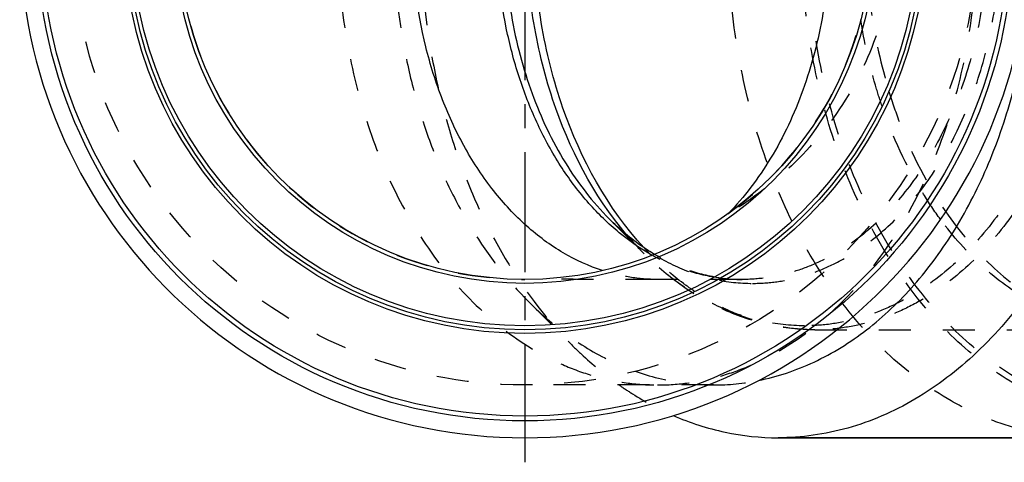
# Model space of a CAD drawing. Header units: millimetres. Extents: x 344 to 655, y 390 to 610.
# Tile 1 of 16: x 350 to 551, y 390 to 480. Entities that reach past the tile are written whole.
import ezdxf

# ---------------------------------------------------------------- set-up
doc = ezdxf.new("R2010")
doc.units = ezdxf.units.MM
doc.header["$LTSCALE"] = 65.185185
doc.linetypes.add('CENTER', pattern=[0.6, 0.375, -0.075, 0.075, -0.075])
doc.linetypes.add('HIDDEN', pattern=[0.2, 0.1, -0.1])
for name, color, linetype in [('ACHSEN_S', 7, 'CONTINUOUS'), ('KOERPER', 7, 'CONTINUOUS'), ('KONST.EL_MIT_GEO', 7, 'CONTINUOUS')]:
    doc.layers.add(name, color=color, linetype=linetype)

msp = doc.modelspace()

# ---------------------------------------------------------------- linework, layer by layer
at = {"layer": 'ACHSEN_S', "color": 2, "linetype": 'CENTER'}
msp.add_line((452.83, 609.82), (452.83, 390.18), dxfattribs=at)
at = {"layer": 'KOERPER', "color": 7, "linetype": 'Continuous'}
for p, q in [((494.24, 440.83), (494.21, 440.8)), ((504.45, 395.18), (567.03, 395.18))]:
    msp.add_line(p, q, dxfattribs=at)
at = {"layer": 'KOERPER', "color": 8, "linetype": 'HIDDEN'}
for p, q in [((497.12, 427.43), (479.85, 427.43)), ((453.62, 422.86), (462.4, 414.08)), ((491.28, 405.93), (452.83, 405.93))]:
    msp.add_line(p, q, dxfattribs=at)
msp.add_circle((452.83, 498.18), 92.25, dxfattribs=at)
at = {"layer": 'KOERPER', "color": 7, "linetype": 'Continuous'}
msp.add_arc((452.83, 498.18), 103, 93.9919, 86.0081, dxfattribs=at)
at = {"layer": 'KOERPER', "color": 8, "linetype": 'HIDDEN'}
for centre, radius, start, end in [((452.83, 498.18), 70.75, 90, 270), ((452.83, 498.18), 70.75, 305.7972, 54.2028), ((491.27, 452.36), 46.43, 270.0094, 281.3872)]:
    msp.add_arc(centre, radius, start, end, dxfattribs=at)
for points, knots in [([(567.03, 395.18), (564.69, 395.18), (560, 395.5), (553.05, 396.94), (546.23, 399.31), (537.27, 403.75), (526.71, 411.64), (515.8, 424.09), (506.78, 439.19), (499.97, 456.39), (495.6, 475.09), (493.8, 494.61), (494.64, 514.26), (498.09, 533.33), (504.05, 551.15), (512.29, 567.08), (522.55, 580.55), (532.68, 589.45), (541.4, 594.76), (548.08, 597.8), (554.94, 599.92), (559.62, 600.7), (561.96, 600.93)], [0, 0, 0, 0, 0.025643, 0.051519, 0.077847, 0.104817, 0.161177, 0.221451, 0.285734, 0.353569, 0.424089, 0.496143, 0.568439, 0.639658, 0.708586, 0.774235, 0.835984, 0.893714, 0.92125, 0.948027, 0.97421, 1, 1, 1, 1]), ([(462.4, 582.28), (457.47, 577.36), (450.91, 568.8), (444, 556.06), (439.56, 545.5), (436.05, 534.26), (432.64, 518.53), (430.93, 498.18), (432.64, 477.84), (436.05, 462.1), (439.56, 450.87), (444, 440.3), (450.91, 427.57), (457.47, 419.01), (462.4, 414.08)], [0, 0, 0, 0, 0.113929, 0.174391, 0.236877, 0.301088, 0.366653, 0.5, 0.633347, 0.698912, 0.763123, 0.825609, 0.886071, 1, 1, 1, 1]), ([(494.21, 555.57), (499.16, 552.61), (508.44, 545.54), (519.37, 531.84), (526.41, 515.69), (528.85, 498.18), (526.41, 480.67), (519.37, 464.53), (508.44, 450.83), (499.16, 443.76), (494.21, 440.8)], [0, 0, 0, 0, 0.124437, 0.249022, 0.374241, 0.5, 0.625759, 0.750978, 0.875563, 1, 1, 1, 1]), ([(414.62, 498.18), (414.62, 492.17), (415.44, 480.24), (419.11, 462.97), (425.07, 447.01), (433.13, 432.96), (443, 421.34), (452.62, 413.96), (460.81, 409.8), (467.05, 407.58), (473.41, 406.23), (477.71, 405.93), (479.85, 405.93)], [0, 0, 0, 0, 0.144958, 0.287171, 0.424169, 0.554036, 0.675715, 0.789307, 0.843583, 0.896516, 0.948502, 1, 1, 1, 1]), ([(426.05, 498.18), (426.05, 490.88), (426.96, 479.96), (430.02, 465.87), (433.17, 455.81), (437.14, 446.34), (443.33, 434.94), (449.21, 427.27), (453.62, 422.86)], [0, 0, 0, 0, 0.266694, 0.397824, 0.526246, 0.651218, 0.772141, 1, 1, 1, 1]), ([(479.85, 405.93), (481.99, 405.93), (486.28, 406.23), (492.65, 407.58), (498.89, 409.8), (507.08, 413.96), (516.7, 421.34), (526.57, 432.96), (534.62, 447.01), (540.59, 462.97), (544.26, 480.24), (545.08, 492.17), (545.08, 498.18)], [0, 0, 0, 0, 0.051498, 0.103484, 0.156417, 0.210693, 0.324285, 0.445964, 0.575831, 0.712829, 0.855042, 1, 1, 1, 1]), ([(479.85, 427.43), (477.97, 427.43), (474.17, 427.74), (470.47, 428.64), (468.65, 429.23)], [0, 0, 0, 0, 0.496904, 1, 1, 1, 1]), ([(479.85, 427.43), (475.72, 427.43), (467.93, 427.43), (460.14, 427.46), (456.48, 427.53)], [0, 0, 0, 0, 0.530048, 1, 1, 1, 1]), ([(453.62, 422.86), (456.28, 420.21), (461.88, 415.42), (471.25, 410.01), (481.13, 406.68), (487.93, 405.93), (491.28, 405.93)], [0, 0, 0, 0, 0.266271, 0.519329, 0.762375, 1, 1, 1, 1]), ([(462.4, 414.08), (463.16, 413.32), (466.2, 410.4), (469.49, 407.73), (472.06, 405.93)], [0, 0, 0, 0, 0.255208, 1, 1, 1, 1]), ([(472.06, 405.93), (472.94, 405.31), (476.44, 402.97), (480.18, 400.98), (483.06, 399.72)], [0, 0, 0, 0, 0.254878, 1, 1, 1, 1])]:
    msp.add_open_spline(points, degree=3, knots=knots, dxfattribs=at)
at = {"layer": 'KOERPER', "color": 7, "linetype": 'Continuous'}
for points, knots in [([(504.45, 601.18), (506.83, 601.18), (511.63, 600.85), (518.74, 599.35), (525.71, 596.87), (534.85, 592.23), (545.59, 583.98), (556.61, 571.01), (565.61, 555.32), (572.27, 537.5), (576.36, 518.22), (577.74, 498.18), (576.36, 478.15), (572.27, 458.87), (565.61, 441.05), (556.61, 425.36), (545.59, 412.39), (534.85, 404.14), (525.71, 399.5), (518.74, 397.02), (511.63, 395.52), (506.83, 395.18), (504.45, 395.18)], [0, 0, 0, 0, 0.025749, 0.051742, 0.078208, 0.105347, 0.162142, 0.222982, 0.287916, 0.356414, 0.427521, 0.5, 0.572479, 0.643586, 0.712084, 0.777018, 0.837858, 0.894653, 0.921792, 0.948258, 0.974251, 1, 1, 1, 1]), ([(494.24, 555.54), (497.56, 552.15), (503.56, 544.19), (508.89, 532.77), (512, 522.72), (514.29, 512.01), (515.44, 498.18), (514.29, 484.35), (512, 473.65), (508.89, 463.6), (503.56, 452.17), (497.56, 444.22), (494.24, 440.83)], [0, 0, 0, 0, 0.11416, 0.237043, 0.301245, 0.366774, 0.5, 0.633226, 0.698755, 0.762957, 0.88584, 1, 1, 1, 1]), ([(468.65, 429.23), (465.87, 430.13), (460.35, 432.66), (452.86, 438.22), (446.14, 445.45), (440.4, 454.14), (435.76, 464.04), (431.18, 478.64), (429.82, 490.35), (429.82, 498.18)], [0, 0, 0, 0, 0.10451, 0.214543, 0.331229, 0.454833, 0.584863, 0.720226, 1, 1, 1, 1]), ([(500.44, 406.85), (502.38, 407.24), (506.24, 408.27), (513.84, 411.31), (522.95, 416.96), (532.65, 426.23), (541.02, 437.74), (547.79, 451.12), (552.78, 465.97), (555.83, 481.82), (556.51, 492.71), (556.51, 498.18)], [0, 0, 0, 0, 0.051416, 0.103809, 0.212529, 0.328043, 0.450989, 0.581037, 0.717074, 0.857415, 1, 1, 1, 1]), ([(483.06, 399.72), (486.46, 398.25), (493.48, 395.97), (500.82, 395.18), (504.45, 395.18)], [0, 0, 0, 0, 0.505305, 1, 1, 1, 1])]:
    msp.add_open_spline(points, degree=3, knots=knots, dxfattribs=at)
at = {"layer": 'KONST.EL_MIT_GEO', "color": 8, "linetype": 'HIDDEN'}
for p, q in [((470.03, 439.76), (477.09, 432.7)), ((497.12, 427.43), (497.12, 427.43)), ((511.95, 417.18), (577.16, 417.18))]:
    msp.add_line(p, q, dxfattribs=at)
at = {"layer": 'KONST.EL_MIT_GEO', "color": 7, "linetype": 'Continuous'}
msp.add_line((567.03, 395.18), (504.45, 395.18), dxfattribs=at)
for radius in [99.56, 98.58, 81.75, 81, 80.2, 71.55, 70.75]:
    msp.add_circle((452.83, 498.18), radius, dxfattribs=at)
at = {"layer": 'KONST.EL_MIT_GEO', "color": 8, "linetype": 'HIDDEN'}
for centre, radius, start, end in [((522.3, 477.89), 63.92, 220.3037, 224.9828), ((523.89, 477.05), 63.65, 222.7061, 224.662), ((497.13, 462.97), 35.54, 262.9077, 269.9878), ((497.12, 459.92), 32.49, 262.3281, 269.9943)]:
    msp.add_arc(centre, radius, start, end, dxfattribs=at)
for points, knots in [([(579.54, 398.62), (577.23, 398.62), (572.59, 398.95), (565.72, 400.39), (558.98, 402.79), (550.15, 407.28), (539.77, 415.25), (529.12, 427.79), (520.42, 442.95), (513.98, 460.18), (510.02, 478.82), (508.69, 498.18), (510.02, 517.55), (513.98, 536.19), (520.42, 553.41), (529.12, 568.58), (539.77, 581.12), (550.15, 589.09), (558.98, 593.58), (565.72, 595.97), (572.59, 597.42), (577.23, 597.74), (579.54, 597.74)], [0, 0, 0, 0, 0.025749, 0.051742, 0.078208, 0.105346, 0.162142, 0.222982, 0.287916, 0.356414, 0.427521, 0.5, 0.572479, 0.643586, 0.712084, 0.777018, 0.837858, 0.894654, 0.921792, 0.948258, 0.974251, 1, 1, 1, 1]), ([(580.11, 399.6), (577.83, 399.6), (573.23, 399.92), (566.43, 401.36), (559.76, 403.73), (551.01, 408.18), (540.73, 416.07), (530.19, 428.48), (521.58, 443.5), (515.2, 460.55), (511.28, 479.01), (509.96, 498.18), (511.28, 517.36), (515.2, 535.81), (521.58, 552.87), (530.19, 567.89), (540.73, 580.3), (551.01, 588.19), (559.76, 592.63), (566.43, 595.01), (573.23, 596.44), (577.83, 596.76), (580.11, 596.76)], [0, 0, 0, 0, 0.025749, 0.051742, 0.078208, 0.105346, 0.162142, 0.222982, 0.287916, 0.356414, 0.427521, 0.5, 0.572479, 0.643586, 0.712084, 0.777018, 0.837858, 0.894654, 0.921792, 0.948258, 0.974251, 1, 1, 1, 1]), ([(509.83, 578.38), (511.69, 578.38), (515.42, 578.12), (520.96, 576.95), (526.38, 575.02), (533.5, 571.41), (541.86, 564.99), (550.44, 554.89), (557.44, 542.67), (562.63, 528.8), (565.82, 513.78), (566.9, 498.18), (565.82, 482.59), (562.63, 467.57), (557.44, 453.7), (550.44, 441.48), (541.86, 431.38), (533.5, 424.96), (526.38, 421.35), (520.96, 419.41), (515.42, 418.25), (511.69, 417.99), (509.83, 417.99)], [0, 0, 0, 0, 0.025749, 0.051742, 0.078208, 0.105347, 0.162142, 0.222982, 0.287916, 0.356414, 0.427521, 0.5, 0.572479, 0.643586, 0.712084, 0.777018, 0.837858, 0.894654, 0.921792, 0.948258, 0.974251, 1, 1, 1, 1]), ([(511.95, 579.18), (513.82, 579.18), (517.6, 578.92), (523.19, 577.74), (528.67, 575.79), (535.86, 572.14), (544.3, 565.65), (552.97, 555.46), (560.04, 543.12), (565.28, 529.1), (568.5, 513.94), (569.59, 498.18), (568.5, 482.43), (565.28, 467.26), (560.04, 453.25), (552.97, 440.91), (544.3, 430.71), (535.86, 424.23), (528.67, 420.58), (523.19, 418.63), (517.6, 417.45), (513.82, 417.18), (511.95, 417.18)], [0, 0, 0, 0, 0.025749, 0.051742, 0.078208, 0.105347, 0.162142, 0.222982, 0.287916, 0.356414, 0.427521, 0.5, 0.572479, 0.643586, 0.712084, 0.777018, 0.837858, 0.894654, 0.921792, 0.948258, 0.974251, 1, 1, 1, 1]), ([(499.24, 426.63), (500.9, 426.63), (504.23, 426.86), (509.17, 427.9), (514.01, 429.63), (520.36, 432.85), (527.83, 438.58), (535.48, 447.59), (541.73, 458.49), (546.36, 470.87), (549.2, 484.27), (550.16, 498.18), (549.2, 512.1), (546.36, 525.5), (541.73, 537.88), (535.48, 548.78), (527.83, 557.79), (520.36, 563.51), (514.01, 566.74), (509.17, 568.46), (504.23, 569.5), (500.9, 569.74), (499.24, 569.74)], [0, 0, 0, 0, 0.025749, 0.051742, 0.078208, 0.105347, 0.162142, 0.222982, 0.287916, 0.356414, 0.427521, 0.5, 0.572479, 0.643586, 0.712084, 0.777018, 0.837858, 0.894653, 0.921792, 0.948258, 0.974251, 1, 1, 1, 1]), ([(547.15, 498.18), (547.15, 493.57), (546.52, 484.42), (543.71, 471.18), (539.13, 458.94), (532.95, 448.16), (525.38, 439.25), (518, 433.59), (511.73, 430.4), (506.94, 428.69), (502.06, 427.66), (498.76, 427.43), (497.12, 427.43)], [0, 0, 0, 0, 0.144958, 0.287171, 0.424169, 0.554036, 0.675715, 0.789307, 0.843583, 0.896516, 0.948502, 1, 1, 1, 1]), ([(522.78, 487.66), (522.96, 485.78), (523.82, 478.38), (525.42, 471.07), (527.05, 465.75)], [0, 0, 0, 0, 0.253342, 1, 1, 1, 1]), ([(525.65, 462.74), (525.17, 464.15), (523.33, 469.92), (522.01, 475.84), (521.29, 480.34)], [0, 0, 0, 0, 0.246363, 1, 1, 1, 1]), ([(527.05, 465.75), (527.73, 463.5), (530.68, 454.93), (534.84, 446.76), (538.64, 441.23)], [0, 0, 0, 0, 0.2593, 1, 1, 1, 1]), ([(537.57, 439.64), (536.33, 441.32), (531.47, 448.53), (527.8, 456.51), (525.65, 462.74)], [0, 0, 0, 0, 0.240567, 1, 1, 1, 1]), ([(470.03, 439.76), (472.09, 437.7), (476.44, 433.99), (483.7, 429.79), (491.37, 427.21), (496.64, 426.63), (499.24, 426.63)], [0, 0, 0, 0, 0.266271, 0.519329, 0.762374, 1, 1, 1, 1]), ([(577.16, 417.18), (575.33, 417.18), (571.67, 417.43), (566.23, 418.54), (560.9, 420.39), (553.9, 423.83), (545.64, 429.96), (540.11, 436.2), (537.57, 439.64)], [0, 0, 0, 0, 0.115887, 0.232812, 0.351753, 0.473565, 0.728013, 1, 1, 1, 1]), ([(538.64, 441.23), (541.35, 437.28), (547.32, 430.12), (554.77, 424.47), (558.65, 422.27)], [0, 0, 0, 0, 0.518353, 1, 1, 1, 1]), ([(511.95, 417.18), (508.81, 417.18), (502.45, 417.88), (493.26, 420.95), (484.64, 425.92), (479.5, 430.29), (477.09, 432.7)], [0, 0, 0, 0, 0.2411, 0.485973, 0.73804, 1, 1, 1, 1]), ([(509.83, 417.99), (506.91, 417.99), (501, 418.64), (492.41, 421.53), (484.27, 426.24), (479.4, 430.39), (477.09, 432.7)], [0, 0, 0, 0, 0.237625, 0.480671, 0.733729, 1, 1, 1, 1]), ([(487.47, 424.96), (486.69, 425.48), (483.55, 427.7), (480.66, 430.24), (478.62, 432.31)], [0, 0, 0, 0, 0.244399, 1, 1, 1, 1]), ([(492.74, 427.71), (490.33, 428), (485.49, 429.12), (480.96, 431.14), (478.77, 432.36)], [0, 0, 0, 0, 0.492423, 1, 1, 1, 1]), ([(492.79, 427.72), (490.46, 428.04), (485.74, 429.2), (481.36, 431.29), (479.23, 432.54)], [0, 0, 0, 0, 0.488093, 1, 1, 1, 1]), ([(511.95, 417.18), (509.84, 417.18), (505.59, 417.52), (499.31, 419.01), (493.19, 421.48), (489.34, 423.71), (487.47, 424.96)], [0, 0, 0, 0, 0.243079, 0.489061, 0.740623, 1, 1, 1, 1])]:
    msp.add_open_spline(points, degree=3, knots=knots, dxfattribs=at)
at = {"layer": 'KONST.EL_MIT_GEO', "color": 7, "linetype": 'Continuous'}
for points, knots in [([(477.12, 433.88), (469.68, 441.94), (462.74, 454.65), (457.89, 470.89), (455.41, 482.82), (454.18, 498.19), (455.41, 513.56), (457.89, 525.48), (462.75, 541.73), (469.69, 554.44), (477.13, 562.5)], [0, 0, 0, 0, 0.23709, 0.30137, 0.366901, 0.500007, 0.633111, 0.698641, 0.76292, 1, 1, 1, 1]), ([(473.55, 436.54), (466.77, 444.53), (460.45, 456.76), (456.03, 472.31), (453.79, 483.63), (452.67, 498.18), (453.79, 512.73), (456.03, 524.05), (460.45, 539.6), (466.76, 551.83), (473.55, 559.82)], [0, 0, 0, 0, 0.238134, 0.302277, 0.367563, 0.499994, 0.632426, 0.697713, 0.761858, 1, 1, 1, 1]), ([(478.77, 432.36), (476.4, 433.68), (471.79, 436.87), (465.62, 442.89), (460.16, 450.12), (455.53, 458.41), (451.82, 467.56), (448.18, 480.77), (447.09, 491.2), (447.09, 498.18)], [0, 0, 0, 0, 0.106787, 0.219221, 0.337685, 0.462009, 0.591564, 0.725352, 1, 1, 1, 1]), ([(448.65, 498.18), (448.65, 492.52), (449.35, 484.05), (451.72, 473.12), (454.93, 462.87), (460.42, 451.24), (466.61, 443.18), (470.03, 439.76)], [0, 0, 0, 0, 0.266776, 0.397947, 0.526409, 0.77207, 1, 1, 1, 1]), ([(479.23, 432.54), (478.42, 433.02), (475.13, 435.12), (472.13, 437.66), (470.03, 439.76)], [0, 0, 0, 0, 0.241066, 1, 1, 1, 1])]:
    msp.add_open_spline(points, degree=3, knots=knots, dxfattribs=at)

doc.saveas('drawing.dxf')
